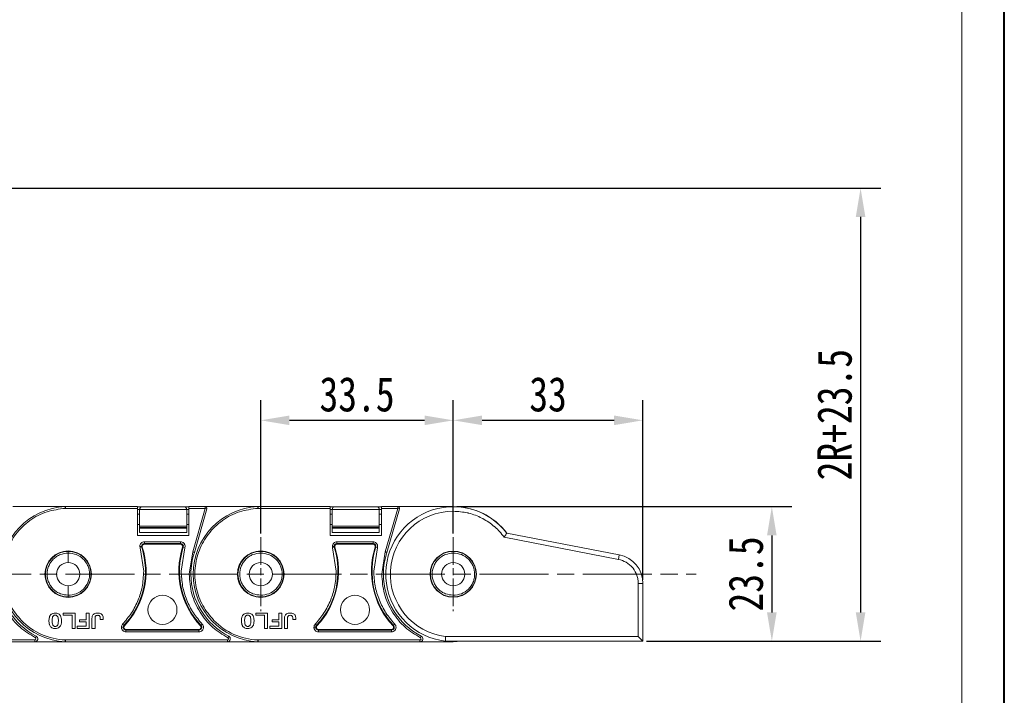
# Model space of a CAD drawing. Header units: millimetres. Extents: x 2934 to 3561, y -490 to -50.
# Tile 25 of 29: x 3384 to 3555, y -285 to -168. Entities that reach past the tile are written whole.
import ezdxf

# ---------------------------------------------------------------- set-up
doc = ezdxf.new("R2010")
doc.units = ezdxf.units.MM
doc.linetypes.add('ACAD_ISO08W100', pattern=[36, 24, -3, 6, -3])
doc.linetypes.add('CENTER', pattern=[0.6, 0.375, -0.075, 0.075, -0.075])
doc.layers.add('中心线', color=1, linetype='CENTER', lineweight=25)
doc.styles.get("Standard").update_dxf_attribs({"font": '仿宋_GB2312.ttf', "width": 0.8})
doc.dimstyles.new('副本 ISO-25.1', dxfattribs={"dimtxt": 6, "dimasz": 5, "dimexe": 3.5, "dimexo": 0.625, "dimgap": 1.5, "dimtad": 1, "dimdsep": 46, "dimtxsty": 'Standard', "dimcen": 2.5, "dimadec": 0, "dimazin": 0, "dimtfac": 1, "dimtmove": 0, "dimatfit": 3, "dimfxl": 0, "dimarcsym": 0})

# ---------------------------------------------------------------- blocks, each defined once
blk = doc.blocks.new('*D361')
at = {"color": 0, "lineweight": -2}
for p, q in [((3266.71, -196.87), (3533.81, -196.87)), ((3530.31, -201.87), (3530.31, -270.7)), ((3493.06, -275.7), (3533.81, -275.7))]:
    blk.add_line(p, q, dxfattribs=at)
at = {"color": 0, "lineweight": 9}
for points in [[(3529.48, -201.87), (3531.14, -201.87), (3530.31, -196.87)], [(3529.48, -270.7), (3531.14, -270.7), (3530.31, -275.7)]]:
    blk.add_solid(points, dxfattribs=at)
at = {"layer": 'Defpoints', "color": 0, "lineweight": 9}
for p in [(3266.09, -196.87), (3492.43, -275.7), (3530.31, -275.7)]:
    blk.add_point(p, dxfattribs=at)
at = {"color": 0, "lineweight": 9, "insert": (3525.81, -236.29), "char_height": 6, "attachment_point": 5, "rotation": 90}
blk.add_mtext('2R+23.5', dxfattribs=at)
blk = doc.blocks.new('*D362')
at = {"color": 0, "lineweight": -2}
for p, q in [((3460.06, -252.29), (3518.37, -252.29)), ((3514.87, -257.29), (3514.87, -270.7)), ((3493.06, -275.7), (3518.37, -275.7))]:
    blk.add_line(p, q, dxfattribs=at)
at = {"color": 0, "lineweight": 9}
for points in [[(3514.03, -257.29), (3515.7, -257.29), (3514.87, -252.29)], [(3514.03, -270.7), (3515.7, -270.7), (3514.87, -275.7)]]:
    blk.add_solid(points, dxfattribs=at)
at = {"layer": 'Defpoints', "color": 0, "lineweight": 9}
for p in [(3459.44, -252.29), (3492.43, -275.7), (3514.87, -275.7)]:
    blk.add_point(p, dxfattribs=at)
at = {"color": 0, "lineweight": 9, "insert": (3510.37, -264), "char_height": 6, "attachment_point": 5, "rotation": 90}
blk.add_mtext('23.5', dxfattribs=at)
blk = doc.blocks.new('*D364')
at = {"color": 0, "lineweight": -2}
for p, q in [((3425.94, -256.97), (3425.94, -233.77)), ((3459.44, -256.97), (3459.44, -233.77)), ((3430.94, -237.27), (3454.44, -237.27))]:
    blk.add_line(p, q, dxfattribs=at)
at = {"color": 0, "lineweight": 9}
for points in [[(3430.94, -236.44), (3430.94, -238.11), (3425.94, -237.27)], [(3454.44, -236.44), (3454.44, -238.11), (3459.44, -237.27)]]:
    blk.add_solid(points, dxfattribs=at)
at = {"layer": 'Defpoints', "color": 0, "lineweight": 9}
for p in [(3459.44, -237.27), (3425.94, -257.59), (3459.44, -257.59)]:
    blk.add_point(p, dxfattribs=at)
at = {"color": 0, "lineweight": 9, "insert": (3442.69, -232.77), "char_height": 6, "attachment_point": 5}
blk.add_mtext('33.5', dxfattribs=at)
blk = doc.blocks.new('*D365')
at = {"color": 0, "lineweight": -2}
for p, q in [((3459.44, -256.97), (3459.44, -233.77)), ((3492.43, -265.03), (3492.43, -233.77)), ((3464.44, -237.27), (3487.43, -237.27))]:
    blk.add_line(p, q, dxfattribs=at)
at = {"color": 0, "lineweight": 9}
for points in [[(3464.44, -236.44), (3464.44, -238.11), (3459.44, -237.27)], [(3487.43, -236.44), (3487.43, -238.11), (3492.43, -237.27)]]:
    blk.add_solid(points, dxfattribs=at)
at = {"layer": 'Defpoints', "color": 0, "lineweight": 9}
for p in [(3492.43, -237.27), (3459.44, -257.59), (3492.43, -265.66)]:
    blk.add_point(p, dxfattribs=at)
at = {"color": 0, "lineweight": 9, "insert": (3475.93, -232.77), "char_height": 6, "attachment_point": 5}
blk.add_mtext('33', dxfattribs=at)

msp = doc.modelspace()

# ---------------------------------------------------------------- linework, layer by layer
at = {"color": 7, "lineweight": 40}
msp.add_line((3555.317, -489.71), (3555.317, -50.033), dxfattribs=at)
at = {"color": 7, "lineweight": 13}
msp.add_line((3547.915, -482.308), (3547.915, -57.435), dxfattribs=at)
at = {"color": 7, "linetype": 'Continuous', "lineweight": 15}
for p, q in [((3391.989, -252.286), (3382.785, -252.286)), ((3391.904, -252.289), (3391.989, -252.286)), ((3391.991, -252.589), (3391.917, -252.589)), ((3404.493, -252.286), (3391.989, -252.286)), ((3391.991, -252.589), (3391.991, -252.307)), ((3404.493, -252.589), (3391.991, -252.589)), ((3404.493, -252.589), (3404.493, -252.286)), ((3405.363, -252.304), (3404.493, -252.304)), ((3404.493, -257.337), (3404.493, -252.589)), ((3404.493, -252.804), (3404.863, -252.804)), ((3404.863, -252.804), (3413.063, -252.804)), ((3404.863, -255.692), (3404.863, -252.804)), ((3412.563, -252.304), (3405.363, -252.304)), ((3413.434, -252.304), (3412.563, -252.304)), ((3413.063, -252.804), (3413.063, -255.692)), ((3413.063, -252.804), (3413.434, -252.804)), ((3416.285, -252.286), (3413.434, -252.286)), ((3413.434, -252.286), (3413.434, -252.589)), ((3413.434, -252.589), (3413.434, -257.337)), ((3416.285, -252.589), (3413.434, -252.589)), ((3414.099, -260.159), (3416.285, -252.589)), ((3414.389, -260.248), (3416.576, -252.673)), ((3416.285, -252.589), (3416.285, -252.286)), ((3425.489, -252.286), (3416.285, -252.286)), ((3416.576, -252.673), (3416.285, -252.589)), ((3425.404, -252.289), (3425.489, -252.286)), ((3425.491, -252.589), (3425.417, -252.589)), ((3437.993, -252.286), (3425.489, -252.286)), ((3425.491, -252.589), (3425.491, -252.307)), ((3437.993, -252.589), (3425.491, -252.589)), ((3437.993, -252.589), (3437.993, -252.286)), ((3438.863, -252.304), (3437.993, -252.304)), ((3437.993, -257.337), (3437.993, -252.589)), ((3437.993, -252.804), (3438.363, -252.804)), ((3438.363, -252.804), (3446.563, -252.804)), ((3438.363, -255.692), (3438.363, -252.804)), ((3446.063, -252.304), (3438.863, -252.304)), ((3446.934, -252.304), (3446.063, -252.304)), ((3446.563, -252.804), (3446.563, -255.692)), ((3446.563, -252.804), (3446.934, -252.804)), ((3449.785, -252.286), (3446.934, -252.286)), ((3446.934, -252.286), (3446.934, -252.589)), ((3446.934, -252.589), (3446.934, -257.337)), ((3449.785, -252.589), (3446.934, -252.589)), ((3447.599, -260.159), (3449.785, -252.589)), ((3447.889, -260.248), (3450.076, -252.673)), ((3449.785, -252.589), (3449.785, -252.286)), ((3459.435, -252.286), (3449.785, -252.286)), ((3450.076, -252.673), (3449.785, -252.589)), ((3404.863, -253.599), (3404.493, -253.599)), ((3413.434, -253.599), (3413.063, -253.599)), ((3438.363, -253.599), (3437.993, -253.599)), ((3446.934, -253.599), (3446.563, -253.599)), ((3404.493, -255.418), (3404.863, -255.418)), ((3413.063, -255.692), (3404.863, -255.692)), ((3404.863, -255.692), (3404.863, -255.942)), ((3404.863, -255.942), (3413.063, -255.942)), ((3404.863, -256.005), (3404.863, -255.942)), ((3413.063, -256.005), (3404.863, -256.005)), ((3404.863, -256.005), (3404.863, -256.804)), ((3404.863, -256.804), (3413.063, -256.804)), ((3413.063, -255.418), (3413.434, -255.418)), ((3413.063, -255.692), (3413.063, -255.942)), ((3413.063, -255.942), (3413.063, -256.005)), ((3413.063, -256.804), (3413.063, -256.005)), ((3437.993, -255.418), (3438.363, -255.418)), ((3446.563, -255.692), (3438.363, -255.692)), ((3438.363, -255.692), (3438.363, -255.942)), ((3438.363, -255.942), (3446.563, -255.942)), ((3438.363, -256.005), (3438.363, -255.942)), ((3446.563, -256.005), (3438.363, -256.005)), ((3438.363, -256.005), (3438.363, -256.804)), ((3438.363, -256.804), (3446.563, -256.804)), ((3446.563, -255.418), (3446.934, -255.418)), ((3446.563, -255.692), (3446.563, -255.942)), ((3446.563, -255.942), (3446.563, -256.005)), ((3446.563, -256.804), (3446.563, -256.005)), ((3468.748, -256.884), (3488.326, -260.678)), ((3413.434, -257.337), (3404.493, -257.337)), ((3405.689, -258.411), (3411.987, -258.411)), ((3405.689, -258.411), (3405.689, -258.714)), ((3411.987, -258.411), (3411.987, -258.714)), ((3446.934, -257.337), (3437.993, -257.337)), ((3439.189, -258.411), (3445.487, -258.411)), ((3439.189, -258.411), (3439.189, -258.714)), ((3445.487, -258.411), (3445.487, -258.714)), ((3468.293, -257.61), (3488.173, -261.463)), ((3392.435, -260.069), (3392.404, -260.069)), ((3392.435, -262.015), (3392.435, -260.372)), ((3404.934, -259.446), (3404.896, -259.204)), ((3405.222, -259.354), (3404.934, -259.446)), ((3405.573, -263.533), (3404.934, -259.446)), ((3405.329, -259.32), (3405.222, -259.354)), ((3405.689, -258.714), (3411.987, -258.714)), ((3405.689, -258.714), (3405.689, -258.826)), ((3405.689, -258.826), (3411.987, -258.826)), ((3411.987, -258.826), (3411.987, -258.714)), ((3412.742, -259.446), (3412.102, -263.533)), ((3412.453, -259.354), (3412.347, -259.32)), ((3412.742, -259.446), (3412.453, -259.354)), ((3412.78, -259.204), (3412.742, -259.446)), ((3413.481, -264.036), (3414.099, -260.159)), ((3425.935, -260.069), (3425.904, -260.069)), ((3425.935, -262.015), (3425.935, -260.372)), ((3438.434, -259.446), (3438.396, -259.204)), ((3438.722, -259.354), (3438.434, -259.446)), ((3439.073, -263.533), (3438.434, -259.446)), ((3438.829, -259.32), (3438.722, -259.354)), ((3439.189, -258.714), (3445.487, -258.714)), ((3439.189, -258.714), (3439.189, -258.826)), ((3439.189, -258.826), (3445.487, -258.826)), ((3445.487, -258.826), (3445.487, -258.714)), ((3446.242, -259.446), (3445.602, -263.533)), ((3445.953, -259.354), (3445.847, -259.32)), ((3446.242, -259.446), (3445.953, -259.354)), ((3446.28, -259.204), (3446.242, -259.446)), ((3446.981, -264.036), (3447.599, -260.159)), ((3459.435, -260.069), (3459.404, -260.069)), ((3459.435, -262.015), (3459.435, -260.372)), ((3488.326, -260.678), (3488.173, -261.463)), ((3392.435, -267.699), (3392.435, -266.056)), ((3425.935, -267.699), (3425.935, -266.056)), ((3459.435, -267.699), (3459.435, -266.056)), ((3491.633, -265.658), (3491.633, -274.898)), ((3492.433, -265.658), (3491.633, -265.658)), ((3492.433, -265.658), (3492.433, -275.698)), ((3392.404, -268.002), (3392.435, -268.002)), ((3425.904, -268.002), (3425.935, -268.002)), ((3459.404, -268.002), (3459.435, -268.002)), ((3391.582, -270.835), (3391.582, -271.196)), ((3393.637, -270.835), (3391.582, -270.835)), ((3391.582, -271.196), (3393.105, -271.196)), ((3393.105, -271.196), (3393.105, -273.462)), ((3393.637, -273.462), (3393.637, -270.835)), ((3394.397, -272.344), (3394.397, -271.983)), ((3395.563, -271.983), (3394.397, -271.983)), ((3395.563, -272.344), (3394.397, -272.344)), ((3396.095, -270.835), (3395.563, -270.835)), ((3395.563, -270.835), (3395.563, -271.983)), ((3395.563, -273.101), (3395.563, -272.344)), ((3396.095, -273.462), (3396.095, -270.835)), ((3398.002, -271.897), (3398.534, -271.897)), ((3425.082, -270.835), (3425.082, -271.196)), ((3427.137, -270.835), (3425.082, -270.835)), ((3425.082, -271.196), (3426.605, -271.196)), ((3426.605, -271.196), (3426.605, -273.462)), ((3427.137, -273.462), (3427.137, -270.835)), ((3427.897, -272.344), (3427.897, -271.983)), ((3429.063, -271.983), (3427.897, -271.983)), ((3429.063, -272.344), (3427.897, -272.344)), ((3429.595, -270.835), (3429.063, -270.835)), ((3429.063, -270.835), (3429.063, -271.983)), ((3429.063, -273.101), (3429.063, -272.344)), ((3429.595, -273.462), (3429.595, -270.835)), ((3431.502, -271.897), (3432.034, -271.897)), ((3393.105, -273.462), (3393.637, -273.462)), ((3394.021, -273.462), (3394.021, -273.101)), ((3394.021, -273.101), (3395.563, -273.101)), ((3394.021, -273.462), (3396.095, -273.462)), ((3396.572, -273.462), (3397.104, -273.462)), ((3401.913, -272.727), (3402.133, -272.935)), ((3402.133, -272.935), (3402.215, -273.012)), ((3402.489, -273.65), (3402.489, -273.762)), ((3415.186, -273.65), (3402.489, -273.65)), ((3402.489, -274.065), (3402.489, -273.762)), ((3415.186, -273.762), (3402.489, -273.762)), ((3415.186, -274.065), (3402.489, -274.065)), ((3415.186, -273.762), (3415.186, -273.65)), ((3415.186, -274.065), (3415.186, -273.762)), ((3415.461, -273.012), (3415.542, -272.935)), ((3415.762, -272.727), (3415.542, -272.935)), ((3426.605, -273.462), (3427.137, -273.462)), ((3427.521, -273.462), (3427.521, -273.101)), ((3427.521, -273.101), (3429.063, -273.101)), ((3427.521, -273.462), (3429.595, -273.462)), ((3430.072, -273.462), (3430.604, -273.462)), ((3435.413, -272.727), (3435.633, -272.935)), ((3435.633, -272.935), (3435.715, -273.012)), ((3435.989, -273.65), (3435.989, -273.762)), ((3448.686, -273.65), (3435.989, -273.65)), ((3435.989, -274.065), (3435.989, -273.762)), ((3448.686, -273.762), (3435.989, -273.762)), ((3448.686, -274.065), (3435.989, -274.065)), ((3448.686, -273.762), (3448.686, -273.65)), ((3448.686, -274.065), (3448.686, -273.762)), ((3448.961, -273.012), (3449.042, -272.935)), ((3449.262, -272.727), (3449.042, -272.935)), ((3386.638, -275.482), (3358.491, -275.482)), ((3358.497, -275.785), (3386.638, -275.785)), ((3386.638, -275.785), (3386.638, -275.482)), ((3386.638, -275.785), (3391.997, -275.785)), ((3386.868, -274.837), (3386.729, -275.106)), ((3391.98, -275.785), (3391.904, -275.782)), ((3391.991, -275.482), (3391.917, -275.482)), ((3391.991, -275.482), (3391.991, -275.764)), ((3420.138, -275.482), (3391.991, -275.482)), ((3391.991, -275.764), (3391.997, -275.785)), ((3391.997, -275.785), (3420.138, -275.785)), ((3420.138, -275.785), (3420.138, -275.482)), ((3420.138, -275.785), (3425.497, -275.785)), ((3420.368, -274.837), (3420.229, -275.106)), ((3425.48, -275.785), (3425.404, -275.782)), ((3425.491, -275.482), (3425.417, -275.482)), ((3425.491, -275.482), (3425.491, -275.764)), ((3453.638, -275.482), (3425.491, -275.482)), ((3425.491, -275.764), (3425.497, -275.785)), ((3425.497, -275.785), (3453.638, -275.785)), ((3453.638, -275.785), (3453.638, -275.482)), ((3453.638, -275.785), (3459.435, -275.785)), ((3453.868, -274.837), (3453.729, -275.106)), ((3492.433, -275.698), (3458.064, -275.698)), ((3491.633, -274.898), (3458.111, -274.898)), ((3460.867, -275.698), (3459.435, -275.785)), ((3491.633, -274.898), (3492.433, -275.698))]:
    msp.add_line(p, q, dxfattribs=at)
for centre, radius in [((3392.435, -264.036), 4.05), ((3425.935, -264.036), 4.05), ((3459.435, -264.036), 4.018), ((3408.838, -270.241), 2.526), ((3442.338, -270.241), 2.526)]:
    msp.add_circle(centre, radius, dxfattribs=at)
for centre, radius, start, end in [((3392.435, -264.036), 11.758, 92.59128, 267.40872), ((3405.363, -252.804), 0.5, 90, 180), ((3412.563, -252.804), 0.5, 0, 90), ((3425.935, -264.036), 11.758, 92.59128, 267.40872), ((3416.285, -252.589), 0.303, 343.89727, 90), ((3438.863, -252.804), 0.5, 90, 180), ((3446.063, -252.804), 0.5, 0, 90), ((3459.435, -264.036), 11.743, 37.52211, 263.29308), ((3459.435, -264.036), 10.943, 90, 263.05194), ((3449.785, -252.589), 0.303, 343.89727, 90), ((3459.435, -264.036), 11.75, 37.4825, 90), ((3392.435, -264.036), 3.967, 90.45642, 269.54358), ((3392.194, -263.533), 13.682, 316.59098, 17.78298), ((3392.194, -263.533), 13.794, 316.59098, 17.78298), ((3405.689, -259.204), 0.49, 90, 179.99999), ((3405.689, -259.204), 0.49, 179.99999, 197.78298), ((3405.689, -259.204), 0.378, 90, 197.78298), ((3425.482, -263.533), 13.794, 162.21702, 223.40902), ((3425.482, -263.533), 13.682, 162.21702, 223.40902), ((3411.987, -259.204), 0.49, 342.21702, 90), ((3411.987, -259.204), 0.378, 342.21702, 90), ((3425.935, -264.036), 12.152, 161.83764, 180), ((3425.935, -264.036), 3.967, 90.45642, 269.54358), ((3425.694, -263.533), 13.682, 316.59098, 17.78298), ((3425.694, -263.533), 13.794, 316.59098, 17.78298), ((3439.189, -259.204), 0.49, 90, 179.99999), ((3439.189, -259.204), 0.49, 179.99999, 197.78298), ((3439.189, -259.204), 0.378, 90, 197.78298), ((3458.982, -263.533), 13.794, 162.21702, 223.40902), ((3458.982, -263.533), 13.682, 162.21702, 223.40902), ((3445.487, -259.204), 0.49, 342.21702, 90), ((3445.487, -259.204), 0.378, 342.21702, 90), ((3459.435, -264.036), 12.152, 161.83764, 180), ((3459.435, -264.036), 3.967, 90.45642, 269.54358), ((3392.435, -264.036), 2.021, 90, 270), ((3392.435, -264.036), 2.021, 270, 90), ((3425.935, -264.036), 2.021, 90, 270), ((3425.935, -264.036), 2.021, 270, 90), ((3459.435, -264.036), 2.021, 90, 270), ((3459.435, -264.036), 2.021, 270, 90), ((3487.36, -265.658), 5.073, 0, 79.03088), ((3392.435, -264.036), 12.152, 180, 242.73396), ((3425.935, -264.036), 12.152, 180, 242.73396), ((3459.435, -264.036), 12.152, 180, 242.73396), ((3392.435, -264.036), 11.458, 224.65735, 267.40885), ((3425.935, -264.036), 11.458, 224.65735, 267.40885), ((3402.489, -273.272), 0.49, 136.59098, 179.99995), ((3402.489, -273.272), 0.49, 179.99995, 270), ((3402.489, -273.272), 0.378, 136.59098, 270), ((3415.186, -273.272), 0.49, 270, 43.40902), ((3415.186, -273.272), 0.378, 270, 43.40902), ((3435.989, -273.272), 0.49, 136.59098, 179.99995), ((3435.989, -273.272), 0.49, 179.99995, 270), ((3435.989, -273.272), 0.378, 136.59098, 270), ((3448.686, -273.272), 0.49, 270, 43.40902), ((3448.686, -273.272), 0.378, 270, 43.40902), ((3386.638, -275.283), 0.502, 270, 62.73396), ((3386.638, -275.283), 0.199, 270, 62.73396), ((3391.953, -275.758), 0.039, 318.95346, 351.9603), ((3420.138, -275.283), 0.502, 270, 62.73396), ((3420.138, -275.283), 0.199, 270, 62.73396), ((3425.453, -275.758), 0.039, 318.95346, 351.9603), ((3453.638, -275.283), 0.502, 270, 62.73396), ((3453.638, -275.283), 0.199, 270, 62.73396)]:
    msp.add_arc(centre, radius, start, end, dxfattribs=at)
for points, knots in [([(3391.917, -252.589), (3390.845, -252.726), (3388.655, -253.006), (3385.667, -254.596), (3383.25, -256.918), (3381.624, -259.804), (3380.859, -263.027), (3381.058, -266.373), (3382.173, -269.569), (3383.591, -271.261), (3384.285, -272.089)], [0, 0, 0, 0, 0.12236945, 0.25, 0.37763055, 0.5, 0.62236945, 0.75, 0.87763055, 1, 1, 1, 1]), ([(3391.991, -252.307), (3391.989, -252.318), (3391.984, -252.336), (3391.971, -252.384), (3391.955, -252.443), (3391.936, -252.517), (3391.923, -252.565), (3391.917, -252.589)], [0, 0, 0, 0, 0.2009574, 0.3493582, 0.5907169, 0.8011555, 1, 1, 1, 1]), ([(3391.989, -252.286), (3391.988, -252.286), (3391.985, -252.288), (3391.989, -252.3), (3391.991, -252.307)], [0, 0, 0, 0, 0.4175448, 1, 1, 1, 1]), ([(3425.417, -252.589), (3424.345, -252.726), (3422.155, -253.006), (3419.167, -254.596), (3416.75, -256.918), (3415.124, -259.804), (3414.359, -263.027), (3414.558, -266.373), (3415.673, -269.569), (3417.091, -271.261), (3417.785, -272.089)], [0, 0, 0, 0, 0.1223695, 0.25, 0.3776305, 0.5, 0.6223695, 0.75, 0.8776305, 1, 1, 1, 1]), ([(3425.491, -252.307), (3425.489, -252.318), (3425.484, -252.336), (3425.471, -252.384), (3425.455, -252.443), (3425.436, -252.517), (3425.423, -252.565), (3425.417, -252.589)], [0, 0, 0, 0, 0.2009574, 0.3493582, 0.5907169, 0.8011555, 1, 1, 1, 1]), ([(3425.489, -252.286), (3425.488, -252.286), (3425.485, -252.288), (3425.489, -252.3), (3425.491, -252.307)], [0, 0, 0, 0, 0.4175448, 1, 1, 1, 1]), ([(3459.435, -253.093), (3460.284, -253.143), (3461.135, -253.192), (3461.976, -253.392), (3462.035, -253.406), (3462.877, -253.615), (3463.692, -253.922), (3464.469, -254.319), (3465.241, -254.722), (3465.968, -255.22), (3466.626, -255.787), (3466.944, -256.067), (3467.55, -256.653), (3468.032, -257.275), (3468.293, -257.61)], [0, 0, 0, 0, 0.2463236, 0.2469718, 0.2515769, 0.2639245, 0.4997749, 0.5018585, 0.5181614, 0.753231, 0.7552683, 0.7711337, 0.8766154, 1, 1, 1, 1]), ([(3468.748, -256.884), (3468.744, -256.891), (3468.735, -256.906), (3468.665, -257.019), (3468.56, -257.187), (3468.432, -257.391), (3468.338, -257.539), (3468.294, -257.608), (3468.293, -257.61)], [0, 0, 0, 0, 0.1970567, 0.3939229, 0.5960781, 0.810749, 0.9947233, 1, 1, 1, 1]), ([(3404.896, -259.204), (3404.908, -259.1), (3404.931, -258.892), (3405.115, -258.63), (3405.378, -258.447), (3405.585, -258.423), (3405.689, -258.411)], [0, 0, 0, 0, 0.2501772, 0.5005206, 0.7506282, 1, 1, 1, 1]), ([(3411.987, -258.411), (3412.09, -258.423), (3412.292, -258.446), (3412.516, -258.599), (3412.656, -258.766), (3412.755, -258.958), (3412.77, -259.111), (3412.78, -259.204)], [0, 0, 0, 0, 0.2494712, 0.4859232, 0.6313242, 0.7763613, 1, 1, 1, 1]), ([(3438.396, -259.204), (3438.408, -259.1), (3438.431, -258.892), (3438.615, -258.63), (3438.878, -258.447), (3439.085, -258.423), (3439.189, -258.411)], [0, 0, 0, 0, 0.2501772, 0.5005206, 0.7506282, 1, 1, 1, 1]), ([(3445.487, -258.411), (3445.59, -258.423), (3445.792, -258.446), (3446.016, -258.599), (3446.156, -258.766), (3446.255, -258.958), (3446.27, -259.111), (3446.28, -259.204)], [0, 0, 0, 0, 0.2494712, 0.4859232, 0.6313242, 0.7763613, 1, 1, 1, 1]), ([(3392.435, -267.699), (3391.973, -267.65), (3391.262, -267.574), (3390.408, -267.115), (3389.822, -266.641), (3389.348, -266.054), (3388.907, -265.202), (3388.684, -264.036), (3388.907, -262.869), (3389.348, -262.017), (3389.822, -261.43), (3390.408, -260.956), (3391.262, -260.497), (3391.973, -260.421), (3392.435, -260.372)], [0, 0, 0, 0, 0.1200938, 0.1846527, 0.2505093, 0.3162915, 0.3806362, 0.5, 0.6193638, 0.6837085, 0.7494907, 0.8153473, 0.8799062, 1, 1, 1, 1]), ([(3392.435, -260.372), (3392.434, -260.34), (3392.433, -260.285), (3392.429, -260.213), (3392.426, -260.161), (3392.421, -260.118), (3392.415, -260.087), (3392.409, -260.071), (3392.405, -260.069), (3392.404, -260.069)], [0, 0, 0, 0, 0.2040494, 0.3406263, 0.4994735, 0.615725, 0.7598398, 0.920238, 1, 1, 1, 1]), ([(3392.435, -260.069), (3392.95, -260.127), (3393.98, -260.243), (3395.093, -261.012), (3395.763, -261.827), (3396.25, -262.753), (3396.502, -264.037), (3396.25, -265.321), (3395.762, -266.246), (3395.091, -267.06), (3393.979, -267.828), (3392.95, -267.944), (3392.435, -268.002)], [0, 0, 0, 0, 0.12489545, 0.24976794, 0.31526446, 0.37887189, 0.5000873, 0.62129121, 0.68490146, 0.75040662, 0.87527945, 1, 1, 1, 1]), ([(3392.435, -260.372), (3392.917, -260.42), (3393.882, -260.515), (3394.941, -261.233), (3395.57, -262), (3396.019, -262.861), (3396.204, -263.818), (3396.107, -264.771), (3395.821, -265.696), (3395.126, -266.715), (3393.889, -267.555), (3392.916, -267.651), (3392.435, -267.699)], [0, 0, 0, 0, 0.1251884, 0.2508559, 0.3196134, 0.3808382, 0.5000198, 0.5631423, 0.6256744, 0.7473514, 0.8750248, 1, 1, 1, 1]), ([(3404.896, -259.204), (3404.938, -259.204), (3405.024, -259.204), (3405.124, -259.204), (3405.184, -259.204), (3405.194, -259.204), (3405.199, -259.204)], [0, 0, 0, 0, 0.2708965, 0.5622441, 0.789076, 1, 1, 1, 1]), ([(3414.389, -260.248), (3414.386, -260.247), (3414.381, -260.245), (3414.338, -260.232), (3414.285, -260.216), (3414.232, -260.199), (3414.169, -260.18), (3414.123, -260.166), (3414.099, -260.159)], [0, 0, 0, 0, 0.1972311, 0.4291582, 0.558746, 0.6970864, 0.8441733, 1, 1, 1, 1]), ([(3425.935, -267.699), (3425.473, -267.65), (3424.762, -267.574), (3423.908, -267.115), (3423.322, -266.641), (3422.848, -266.054), (3422.407, -265.202), (3422.184, -264.036), (3422.407, -262.869), (3422.848, -262.017), (3423.322, -261.43), (3423.908, -260.956), (3424.762, -260.497), (3425.473, -260.421), (3425.935, -260.372)], [0, 0, 0, 0, 0.12009379, 0.18465269, 0.25050933, 0.3162915, 0.38063616, 0.5, 0.61936384, 0.6837085, 0.74949067, 0.81534731, 0.87990621, 1, 1, 1, 1]), ([(3425.935, -260.372), (3425.934, -260.34), (3425.933, -260.285), (3425.929, -260.213), (3425.926, -260.161), (3425.921, -260.118), (3425.915, -260.087), (3425.909, -260.071), (3425.905, -260.069), (3425.904, -260.069)], [0, 0, 0, 0, 0.2040494, 0.3406263, 0.4994735, 0.615725, 0.7598398, 0.920238, 1, 1, 1, 1]), ([(3425.935, -260.069), (3426.45, -260.127), (3427.48, -260.243), (3428.593, -261.012), (3429.263, -261.827), (3429.75, -262.753), (3430.002, -264.037), (3429.75, -265.321), (3429.262, -266.246), (3428.591, -267.06), (3427.479, -267.828), (3426.45, -267.944), (3425.935, -268.002)], [0, 0, 0, 0, 0.12489545, 0.24976794, 0.31526446, 0.37887189, 0.5000873, 0.62129121, 0.68490146, 0.75040662, 0.87527945, 1, 1, 1, 1]), ([(3425.935, -260.372), (3426.417, -260.42), (3427.382, -260.515), (3428.441, -261.233), (3429.07, -262), (3429.519, -262.861), (3429.704, -263.818), (3429.607, -264.771), (3429.321, -265.696), (3428.626, -266.715), (3427.389, -267.555), (3426.416, -267.651), (3425.935, -267.699)], [0, 0, 0, 0, 0.1251884, 0.2508559, 0.3196134, 0.3808382, 0.5000198, 0.5631423, 0.6256744, 0.7473514, 0.8750248, 1, 1, 1, 1]), ([(3438.396, -259.204), (3438.438, -259.204), (3438.524, -259.204), (3438.624, -259.204), (3438.684, -259.204), (3438.694, -259.204), (3438.699, -259.204)], [0, 0, 0, 0, 0.2708965, 0.5622441, 0.789076, 1, 1, 1, 1]), ([(3447.889, -260.248), (3447.886, -260.247), (3447.881, -260.245), (3447.838, -260.232), (3447.785, -260.216), (3447.732, -260.199), (3447.669, -260.18), (3447.623, -260.166), (3447.599, -260.159)], [0, 0, 0, 0, 0.1972311, 0.4291582, 0.558746, 0.6970864, 0.8441733, 1, 1, 1, 1]), ([(3459.435, -267.699), (3458.973, -267.65), (3458.262, -267.574), (3457.408, -267.115), (3456.822, -266.641), (3456.348, -266.054), (3455.907, -265.202), (3455.684, -264.036), (3455.907, -262.869), (3456.348, -262.017), (3456.822, -261.43), (3457.408, -260.956), (3458.262, -260.497), (3458.973, -260.421), (3459.435, -260.372)], [0, 0, 0, 0, 0.1200938, 0.1846527, 0.2505093, 0.3162915, 0.3806362, 0.5, 0.6193638, 0.6837085, 0.7494907, 0.8153473, 0.8799062, 1, 1, 1, 1]), ([(3459.435, -260.372), (3459.434, -260.34), (3459.433, -260.285), (3459.429, -260.213), (3459.426, -260.161), (3459.421, -260.118), (3459.415, -260.087), (3459.409, -260.071), (3459.405, -260.069), (3459.404, -260.069)], [0, 0, 0, 0, 0.2040494, 0.3406263, 0.4994735, 0.615725, 0.7598398, 0.920238, 1, 1, 1, 1]), ([(3459.435, -260.069), (3459.95, -260.127), (3460.98, -260.243), (3462.093, -261.012), (3462.763, -261.827), (3463.25, -262.753), (3463.502, -264.037), (3463.25, -265.321), (3462.762, -266.246), (3462.091, -267.06), (3460.979, -267.828), (3459.95, -267.944), (3459.435, -268.002)], [0, 0, 0, 0, 0.12489545, 0.24976794, 0.31526446, 0.37887189, 0.5000873, 0.62129121, 0.68490146, 0.75040662, 0.87527945, 1, 1, 1, 1]), ([(3459.435, -260.372), (3459.917, -260.42), (3460.882, -260.515), (3461.941, -261.233), (3462.57, -262), (3463.019, -262.861), (3463.204, -263.818), (3463.107, -264.771), (3462.821, -265.696), (3462.126, -266.715), (3460.889, -267.555), (3459.916, -267.651), (3459.435, -267.699)], [0, 0, 0, 0, 0.1251884, 0.2508559, 0.3196134, 0.3808382, 0.5000198, 0.5631423, 0.6256744, 0.7473514, 0.8750248, 1, 1, 1, 1]), ([(3488.173, -261.463), (3488.632, -261.599), (3489.577, -261.879), (3490.338, -262.551), (3490.664, -262.949), (3490.686, -262.976), (3491, -263.368), (3491.358, -264.026), (3491.537, -264.724), (3491.595, -265.076), (3491.625, -265.313), (3491.63, -265.539), (3491.633, -265.658)], [0, 0, 0, 0, 0.2421182, 0.49938137, 0.5000438, 0.50474526, 0.51734687, 0.75690963, 0.87837707, 0.88453728, 0.93897109, 1, 1, 1, 1]), ([(3401.913, -272.727), (3402.449, -272.097), (3403.538, -270.817), (3404.646, -268.602), (3405.419, -266.154), (3405.519, -264.452), (3405.573, -263.533)], [0, 0, 0, 0, 0.2442539, 0.4966208, 0.7281566, 1, 1, 1, 1]), ([(3412.102, -263.533), (3412.149, -264.387), (3412.244, -266.098), (3413.003, -268.551), (3414.142, -270.821), (3415.225, -272.095), (3415.762, -272.727)], [0, 0, 0, 0, 0.2528522, 0.5061559, 0.7548526, 1, 1, 1, 1]), ([(3435.413, -272.727), (3435.949, -272.097), (3437.038, -270.817), (3438.146, -268.602), (3438.919, -266.154), (3439.019, -264.452), (3439.073, -263.533)], [0, 0, 0, 0, 0.2442539, 0.4966208, 0.7281566, 1, 1, 1, 1]), ([(3445.602, -263.533), (3445.649, -264.387), (3445.744, -266.098), (3446.503, -268.551), (3447.642, -270.821), (3448.725, -272.095), (3449.262, -272.727)], [0, 0, 0, 0, 0.2528522, 0.5061559, 0.7548526, 1, 1, 1, 1]), ([(3386.729, -275.106), (3385.805, -274.538), (3383.906, -273.371), (3381.745, -270.699), (3380.26, -267.514), (3380.073, -265.19), (3379.981, -264.036)], [0, 0, 0, 0, 0.2378547, 0.4889112, 0.7463429, 1, 1, 1, 1]), ([(3420.229, -275.106), (3419.305, -274.538), (3417.406, -273.371), (3415.245, -270.699), (3413.76, -267.514), (3413.573, -265.19), (3413.481, -264.036)], [0, 0, 0, 0, 0.2378547, 0.4889112, 0.7463429, 1, 1, 1, 1]), ([(3413.481, -264.036), (3413.524, -264.036), (3413.613, -264.036), (3413.715, -264.036), (3413.774, -264.036), (3413.78, -264.036), (3413.784, -264.036)], [0, 0, 0, 0, 0.2702587, 0.562427, 0.7897353, 1, 1, 1, 1]), ([(3453.729, -275.106), (3452.805, -274.538), (3450.906, -273.371), (3448.745, -270.699), (3447.26, -267.514), (3447.073, -265.19), (3446.981, -264.036)], [0, 0, 0, 0, 0.2378547, 0.4889112, 0.7463429, 1, 1, 1, 1]), ([(3446.981, -264.036), (3447.024, -264.036), (3447.113, -264.036), (3447.215, -264.036), (3447.274, -264.036), (3447.28, -264.036), (3447.284, -264.036)], [0, 0, 0, 0, 0.2702587, 0.562427, 0.7897353, 1, 1, 1, 1]), ([(3392.404, -268.002), (3392.405, -268.001), (3392.409, -267.999), (3392.416, -267.975), (3392.423, -267.935), (3392.429, -267.879), (3392.434, -267.802), (3392.435, -267.734), (3392.435, -267.699)], [0, 0, 0, 0, 0.1177988, 0.2924062, 0.4522723, 0.5724292, 0.7830569, 1, 1, 1, 1]), ([(3425.904, -268.002), (3425.905, -268.001), (3425.909, -267.999), (3425.916, -267.975), (3425.923, -267.935), (3425.929, -267.879), (3425.934, -267.802), (3425.935, -267.734), (3425.935, -267.699)], [0, 0, 0, 0, 0.1177988, 0.2924062, 0.4522723, 0.5724292, 0.7830569, 1, 1, 1, 1]), ([(3459.404, -268.002), (3459.405, -268.001), (3459.409, -267.999), (3459.416, -267.975), (3459.423, -267.935), (3459.429, -267.879), (3459.434, -267.802), (3459.435, -267.734), (3459.435, -267.699)], [0, 0, 0, 0, 0.1177988, 0.2924062, 0.4522723, 0.5724292, 0.7830569, 1, 1, 1, 1]), ([(3389.371, -273.18), (3389.318, -273.106), (3389.176, -272.911), (3389.063, -272.344), (3389.069, -271.748), (3389.265, -271.231), (3389.487, -270.991), (3389.798, -270.834), (3390.176, -270.787), (3390.561, -270.837), (3390.832, -270.978), (3390.944, -271.089), (3390.979, -271.124)], [0, 0, 0, 0, 0.0689249, 0.1818345, 0.4295885, 0.5127168, 0.5966995, 0.6710379, 0.7733921, 0.8809534, 0.9621751, 1, 1, 1, 1]), ([(3390.979, -271.124), (3390.902, -271.054), (3390.749, -270.916), (3390.394, -270.802), (3390.014, -270.792), (3389.635, -270.896), (3389.366, -271.099), (3389.211, -271.356), (3389.134, -271.61), (3389.09, -271.897), (3389.08, -272.239), (3389.112, -272.619), (3389.2, -272.95), (3389.323, -273.115), (3389.371, -273.18)], [0, 0, 0, 0, 0.0777255, 0.155352, 0.2765945, 0.3622698, 0.4485218, 0.5255911, 0.5864532, 0.6488305, 0.7458294, 0.8445582, 0.9391331, 1, 1, 1, 1]), ([(3389.371, -273.18), (3389.448, -273.249), (3389.6, -273.386), (3389.958, -273.497), (3390.344, -273.504), (3390.731, -273.393), (3391.007, -273.184), (3391.16, -272.916), (3391.233, -272.656), (3391.272, -272.369), (3391.278, -272.035), (3391.241, -271.664), (3391.148, -271.344), (3391.026, -271.184), (3390.979, -271.124)], [0, 0, 0, 0, 0.0771182, 0.1540637, 0.2775921, 0.3659153, 0.4548035, 0.5331425, 0.5953066, 0.659002, 0.7527697, 0.8481925, 0.9423373, 1, 1, 1, 1]), ([(3389.795, -271.354), (3389.772, -271.389), (3389.684, -271.526), (3389.632, -271.935), (3389.631, -272.401), (3389.693, -272.819), (3389.833, -273.001), (3389.969, -273.098), (3390.131, -273.139), (3390.298, -273.124), (3390.445, -273.059), (3390.521, -272.985), (3390.556, -272.95)], [0, 0, 0, 0, 0.049968, 0.1930181, 0.4754036, 0.6170147, 0.6806207, 0.7437375, 0.8129796, 0.8743226, 0.9410593, 1, 1, 1, 1]), ([(3390.556, -272.95), (3390.579, -272.918), (3390.663, -272.8), (3390.729, -272.407), (3390.731, -271.947), (3390.671, -271.521), (3390.539, -271.321), (3390.405, -271.217), (3390.249, -271.163), (3390.088, -271.163), (3389.923, -271.223), (3389.84, -271.308), (3389.795, -271.354)], [0, 0, 0, 0, 0.0471359, 0.1705963, 0.4573331, 0.6006219, 0.668644, 0.7362067, 0.7984561, 0.860666, 0.9243023, 1, 1, 1, 1]), ([(3398.534, -271.897), (3398.536, -271.796), (3398.54, -271.592), (3398.491, -271.316), (3398.361, -271.096), (3398.155, -270.933), (3397.831, -270.806), (3397.434, -270.791), (3397.073, -270.87), (3396.826, -271.019), (3396.663, -271.219), (3396.588, -271.452), (3396.569, -271.692), (3396.574, -271.992), (3396.571, -272.582), (3396.572, -273.097), (3396.572, -273.462)], [0, 0, 0, 0, 0.0609658, 0.1225554, 0.1669432, 0.2113739, 0.2788702, 0.3732011, 0.4466314, 0.4991848, 0.5440103, 0.5992543, 0.6439555, 0.6892613, 0.7798958, 1, 1, 1, 1]), ([(3397.104, -273.462), (3397.104, -273.361), (3397.103, -272.855), (3397.115, -272.239), (3397.096, -271.671), (3397.125, -271.47), (3397.171, -271.354), (3397.254, -271.269), (3397.388, -271.208), (3397.554, -271.189), (3397.736, -271.206), (3397.829, -271.266), (3397.875, -271.296)], [0, 0, 0, 0, 0.1051595, 0.5257977, 0.6429535, 0.6943799, 0.7367469, 0.7706735, 0.8147589, 0.8869484, 0.9433216, 1, 1, 1, 1]), ([(3397.875, -271.296), (3397.894, -271.314), (3397.94, -271.358), (3397.992, -271.478), (3398.006, -271.665), (3398.003, -271.813), (3398.002, -271.897)], [0, 0, 0, 0, 0.120772, 0.2994165, 0.6037382, 1, 1, 1, 1]), ([(3422.871, -273.18), (3422.818, -273.106), (3422.676, -272.911), (3422.563, -272.344), (3422.569, -271.748), (3422.765, -271.231), (3422.987, -270.991), (3423.298, -270.834), (3423.676, -270.787), (3424.061, -270.837), (3424.332, -270.978), (3424.444, -271.089), (3424.479, -271.124)], [0, 0, 0, 0, 0.0689249, 0.1818345, 0.4295885, 0.5127168, 0.5966995, 0.6710379, 0.7733921, 0.8809534, 0.9621751, 1, 1, 1, 1]), ([(3424.479, -271.124), (3424.402, -271.054), (3424.249, -270.916), (3423.894, -270.802), (3423.514, -270.792), (3423.135, -270.896), (3422.866, -271.099), (3422.711, -271.356), (3422.634, -271.61), (3422.59, -271.897), (3422.58, -272.239), (3422.612, -272.619), (3422.7, -272.95), (3422.823, -273.115), (3422.871, -273.18)], [0, 0, 0, 0, 0.0777255, 0.155352, 0.2765945, 0.3622698, 0.4485218, 0.5255911, 0.5864532, 0.6488305, 0.7458294, 0.8445582, 0.9391331, 1, 1, 1, 1]), ([(3422.871, -273.18), (3422.948, -273.249), (3423.1, -273.386), (3423.458, -273.497), (3423.844, -273.504), (3424.231, -273.393), (3424.507, -273.184), (3424.66, -272.916), (3424.733, -272.656), (3424.772, -272.369), (3424.778, -272.035), (3424.741, -271.664), (3424.648, -271.344), (3424.526, -271.184), (3424.479, -271.124)], [0, 0, 0, 0, 0.0771182, 0.1540637, 0.2775921, 0.3659153, 0.4548035, 0.5331425, 0.5953066, 0.659002, 0.7527697, 0.8481925, 0.9423373, 1, 1, 1, 1]), ([(3423.295, -271.354), (3423.272, -271.389), (3423.184, -271.526), (3423.132, -271.935), (3423.131, -272.401), (3423.193, -272.819), (3423.333, -273.001), (3423.469, -273.098), (3423.631, -273.139), (3423.798, -273.124), (3423.945, -273.059), (3424.021, -272.985), (3424.056, -272.95)], [0, 0, 0, 0, 0.049968, 0.1930181, 0.4754036, 0.6170147, 0.6806207, 0.7437375, 0.8129796, 0.8743226, 0.9410593, 1, 1, 1, 1]), ([(3424.056, -272.95), (3424.079, -272.918), (3424.163, -272.8), (3424.229, -272.407), (3424.231, -271.947), (3424.171, -271.521), (3424.039, -271.321), (3423.905, -271.217), (3423.749, -271.163), (3423.588, -271.163), (3423.423, -271.223), (3423.34, -271.308), (3423.295, -271.354)], [0, 0, 0, 0, 0.0471359, 0.1705963, 0.4573331, 0.6006219, 0.668644, 0.7362067, 0.7984561, 0.860666, 0.9243023, 1, 1, 1, 1]), ([(3432.034, -271.897), (3432.036, -271.796), (3432.04, -271.592), (3431.991, -271.316), (3431.861, -271.096), (3431.655, -270.933), (3431.331, -270.806), (3430.934, -270.791), (3430.573, -270.87), (3430.326, -271.019), (3430.163, -271.219), (3430.088, -271.452), (3430.069, -271.692), (3430.074, -271.992), (3430.071, -272.582), (3430.072, -273.097), (3430.072, -273.462)], [0, 0, 0, 0, 0.0609658, 0.1225554, 0.1669432, 0.2113739, 0.2788702, 0.3732011, 0.4466314, 0.4991848, 0.5440103, 0.5992543, 0.6439555, 0.6892613, 0.7798958, 1, 1, 1, 1]), ([(3430.604, -273.462), (3430.604, -273.361), (3430.603, -272.855), (3430.615, -272.239), (3430.596, -271.671), (3430.625, -271.47), (3430.671, -271.354), (3430.754, -271.269), (3430.888, -271.208), (3431.054, -271.189), (3431.236, -271.206), (3431.329, -271.266), (3431.375, -271.296)], [0, 0, 0, 0, 0.1051595, 0.5257977, 0.6429535, 0.6943799, 0.7367469, 0.7706735, 0.8147589, 0.8869484, 0.9433216, 1, 1, 1, 1]), ([(3431.375, -271.296), (3431.394, -271.314), (3431.44, -271.358), (3431.492, -271.478), (3431.506, -271.665), (3431.503, -271.813), (3431.502, -271.897)], [0, 0, 0, 0, 0.120772, 0.2994165, 0.6037382, 1, 1, 1, 1]), ([(3401.696, -273.272), (3401.706, -273.17), (3401.726, -272.967), (3401.851, -272.807), (3401.913, -272.727)], [0, 0, 0, 0, 0.5025241, 1, 1, 1, 1]), ([(3402.489, -274.065), (3402.386, -274.053), (3402.178, -274.029), (3401.913, -273.846), (3401.768, -273.625), (3401.704, -273.427), (3401.699, -273.323), (3401.696, -273.272)], [0, 0, 0, 0, 0.2490071, 0.5005195, 0.7501587, 0.8759204, 1, 1, 1, 1]), ([(3401.696, -273.272), (3401.738, -273.272), (3401.824, -273.272), (3401.924, -273.272), (3401.985, -273.272), (3401.995, -273.272), (3401.999, -273.272)], [0, 0, 0, 0, 0.2708724, 0.5622222, 0.789066, 1, 1, 1, 1]), ([(3415.979, -273.272), (3415.968, -273.371), (3415.952, -273.525), (3415.853, -273.71), (3415.751, -273.836), (3415.625, -273.939), (3415.44, -274.037), (3415.286, -274.054), (3415.186, -274.065)], [0, 0, 0, 0, 0.239443, 0.3695055, 0.4999998, 0.6300625, 0.760557, 1, 1, 1, 1]), ([(3435.196, -273.272), (3435.206, -273.17), (3435.226, -272.967), (3435.351, -272.807), (3435.413, -272.727)], [0, 0, 0, 0, 0.5025241, 1, 1, 1, 1]), ([(3435.989, -274.065), (3435.886, -274.053), (3435.678, -274.029), (3435.413, -273.846), (3435.268, -273.625), (3435.204, -273.427), (3435.199, -273.323), (3435.196, -273.272)], [0, 0, 0, 0, 0.2490071, 0.5005195, 0.7501587, 0.8759204, 1, 1, 1, 1]), ([(3435.196, -273.272), (3435.238, -273.272), (3435.324, -273.272), (3435.424, -273.272), (3435.485, -273.272), (3435.495, -273.272), (3435.499, -273.272)], [0, 0, 0, 0, 0.2708724, 0.5622222, 0.789066, 1, 1, 1, 1]), ([(3449.479, -273.272), (3449.468, -273.371), (3449.452, -273.525), (3449.353, -273.71), (3449.251, -273.836), (3449.125, -273.939), (3448.94, -274.037), (3448.786, -274.054), (3448.686, -274.065)], [0, 0, 0, 0, 0.239443, 0.3695055, 0.4999998, 0.6300625, 0.760557, 1, 1, 1, 1]), ([(3391.917, -275.482), (3391.915, -275.52), (3391.913, -275.578), (3391.91, -275.648), (3391.908, -275.696), (3391.906, -275.734), (3391.904, -275.772), (3391.904, -275.778), (3391.904, -275.782)], [0, 0, 0, 0, 0.2394117, 0.36830403, 0.49994081, 0.63158625, 0.76050349, 1, 1, 1, 1]), ([(3391.917, -275.482), (3391.924, -275.511), (3391.939, -275.571), (3391.961, -275.652), (3391.981, -275.722), (3391.988, -275.75), (3391.991, -275.764)], [0, 0, 0, 0, 0.2446945, 0.4999669, 0.74569, 1, 1, 1, 1]), ([(3425.417, -275.482), (3425.415, -275.52), (3425.413, -275.578), (3425.41, -275.648), (3425.408, -275.696), (3425.406, -275.734), (3425.404, -275.772), (3425.404, -275.778), (3425.404, -275.782)], [0, 0, 0, 0, 0.2394117, 0.36830403, 0.49994081, 0.63158625, 0.76050349, 1, 1, 1, 1]), ([(3425.417, -275.482), (3425.424, -275.511), (3425.439, -275.571), (3425.461, -275.652), (3425.481, -275.722), (3425.488, -275.75), (3425.491, -275.764)], [0, 0, 0, 0, 0.2446945, 0.4999669, 0.74569, 1, 1, 1, 1]), ([(3458.064, -275.698), (3458.064, -275.689), (3458.065, -275.671), (3458.073, -275.534), (3458.085, -275.331), (3458.099, -275.111), (3458.108, -274.963), (3458.111, -274.903), (3458.111, -274.898)], [0, 0, 0, 0, 0.2142091, 0.4284125, 0.6427781, 0.8574947, 0.9870126, 1, 1, 1, 1])]:
    msp.add_open_spline(points, degree=3, knots=knots, dxfattribs=at)
for points in [[(3391.917, -252.589), (3391.915, -252.55), (3391.912, -252.471), (3391.907, -252.372), (3391.904, -252.303), (3391.904, -252.294), (3391.904, -252.289)], [(3425.417, -252.589), (3425.415, -252.55), (3425.412, -252.471), (3425.407, -252.372), (3425.404, -252.303), (3425.404, -252.294), (3425.404, -252.289)], [(3415.762, -272.727), (3415.824, -272.807), (3415.949, -272.968), (3415.969, -273.171), (3415.979, -273.272)], [(3449.262, -272.727), (3449.324, -272.807), (3449.449, -272.968), (3449.469, -273.171), (3449.479, -273.272)]]:
    msp.add_open_spline(points, degree=3, dxfattribs=at)
at = {"layer": '中心线', "linetype": 'ACAD_ISO08W100', "lineweight": 13, "ltscale": 0.2}
for p, q in [((3425.935, -257.595), (3425.935, -270.477)), ((3459.435, -257.595), (3459.435, -270.477))]:
    msp.add_line(p, q, dxfattribs=at)
at = {"layer": '中心线', "linetype": 'ACAD_ISO08W100', "lineweight": 13, "ltscale": 0.5}
msp.add_line((3139.989, -264.036), (3501.695, -264.036), dxfattribs=at)

# ---------------------------------------------------------------- dimensions: what is measured, and where the dimension line sits
at = {"color": 5, "lineweight": 9}
for base, p1, text, picture, middle in [((3530.309, -275.698), (3266.086, -196.874), '2R+23.5', '*D361', (3525.809, -236.286)), ((3514.867, -275.698), (3459.435, -252.293), '23.5', '*D362', (3510.367, -263.995))]:
    dim = msp.add_linear_dim(base=base, p1=p1, p2=(3492.433, -275.698), angle=90, text=text, dimstyle='副本 ISO-25.1', dxfattribs=at)
    dim.commit()
    dim.dimension.update_dxf_attribs({"geometry": picture, "text_midpoint": middle})
for base, p1, p2, picture, middle in [((3459.435, -237.273), (3425.935, -257.595), (3459.435, -257.595), '*D364', (3442.685, -232.773)), ((3492.433, -237.273), (3459.435, -257.595), (3492.433, -265.658), '*D365', (3475.934, -232.773))]:
    dim = msp.add_linear_dim(base=base, p1=p1, p2=p2, dimstyle='副本 ISO-25.1', dxfattribs=at)
    dim.commit()
    dim.dimension.update_dxf_attribs({"geometry": picture, "text_midpoint": middle})

doc.saveas('drawing.dxf')
